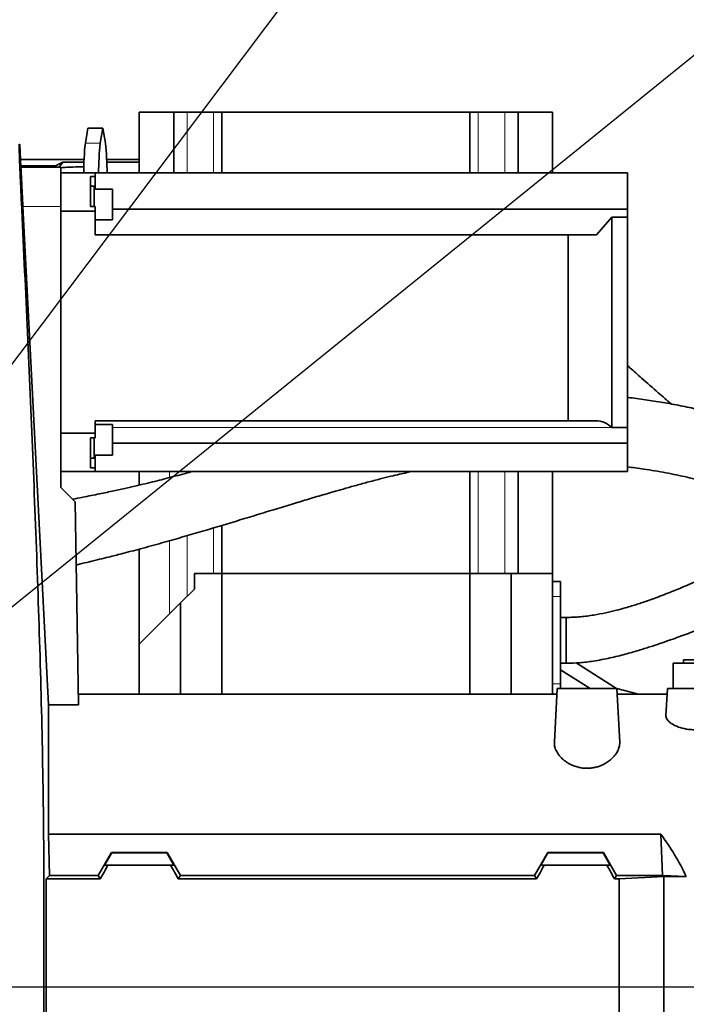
# Model space of a CAD drawing. Header units: millimetres. Extents: x 0 to 11920, y 0 to 8400.
# Tile 39 of 48: x 8874 to 9165, y 4867 to 5296. Entities that reach past the tile are written whole.
import ezdxf

# ---------------------------------------------------------------- set-up
doc = ezdxf.new("R2010")
doc.units = ezdxf.units.MM
doc.header["$LTSCALE"] = 20
doc.layers.add('THICK_LINE', color=7, linetype='Continuous')
doc.styles.add('SLDTEXTSTYLE0', font='TXT', dxfattribs={"width": 0.605})
doc.dimstyles.new('SLDDIMSTYLE0', dxfattribs={"dimtxt": 70, "dimasz": 70, "dimexe": 0, "dimexo": 0.0625, "dimgap": 17.5, "dimtad": 1, "dimdec": 4, "dimlfac": 20, "dimzin": 12, "dimdsep": 46, "dimtxsty": 'SLDTEXTSTYLE0', "dimsah": 1, "dimcen": 0.09, "dimadec": 1, "dimazin": 3, "dimtfac": 1, "dimtofl": 0, "dimtmove": 0, "dimatfit": 3, "dimfxl": 1, "dimfrac": 2, "dimtolj": 1, "dimtzin": 12, "dimarcsym": 0})
doc.dimstyles.new('SLDDIMSTYLE1', dxfattribs={"dimtxt": 70, "dimasz": 70, "dimexe": 0, "dimexo": 0.0625, "dimgap": 17.5, "dimtad": 1, "dimdec": 1, "dimrnd": 1e-09, "dimzin": 12, "dimdsep": 46, "dimtxsty": 'SLDTEXTSTYLE0', "dimsah": 1, "dimcen": 0, "dimadec": 0, "dimazin": 3, "dimtfac": 1, "dimtofl": 0, "dimtmove": 0, "dimatfit": 3, "dimfxl": 1, "dimfrac": 2, "dimtolj": 1, "dimtzin": 12, "dimarcsym": 0})

# ---------------------------------------------------------------- blocks, each defined once
blk = doc.blocks.new('_D')
at = {"layer": 'THICK_LINE'}
for p, q in [((10790.83, 4875.03), (11665.94, 4875.03)), ((5806.54, 4370.76), (5712.48, 4354.17))]:
    blk.add_line(p, q, dxfattribs=at)
blk.add_arc((8666.42, 4875.03), 2969.52, 190, 0, dxfattribs=at)
for points in [[(11635.94, 4875.03), (11625.12, 4805.15), (11645.11, 4804.92)], [(5742.02, 4359.38), (5745.16, 4288.74), (5764.82, 4292.44)]]:
    blk.add_solid(points, dxfattribs=at)
at = {"layer": 'THICK_LINE', "insert": (8818.29, 1998.04), "char_height": 70, "attachment_point": 1, "rotation": 5, "style": 'SLDTEXTSTYLE0'}
blk.add_mtext('170°', dxfattribs=at)
blk = doc.blocks.new('_D_1')
at = {"layer": 'THICK_LINE'}
for p, q in [((5806.54, 5379.3), (5711.99, 5395.98)), ((10790.83, 4875.03), (11666.43, 4875.03))]:
    blk.add_line(p, q, dxfattribs=at)
blk.add_arc((8666.42, 4875.03), 2970.01, 0, 170, dxfattribs=at)
for points in [[(5741.54, 5390.77), (5764.33, 5457.7), (5744.68, 5461.41)], [(11636.43, 4875.03), (11645.61, 4945.14), (11625.61, 4944.91)]]:
    blk.add_solid(points, dxfattribs=at)
at = {"layer": 'THICK_LINE', "insert": (8834.06, 7932.3), "char_height": 70, "attachment_point": 1, "rotation": 355, "style": 'SLDTEXTSTYLE0'}
blk.add_mtext('170°', dxfattribs=at)
blk = doc.blocks.new('_D_2')
at = {"layer": 'THICK_LINE'}
for q in [(9840.1, 5824.52), (8666.42, 4875.03)]:
    blk.add_line((9488.19, 5539.83), q, dxfattribs=at)
blk.add_solid([(9488.19, 5539.83), (9548.9, 5576.08), (9536.32, 5591.63)], dxfattribs=at)
at = {"layer": 'THICK_LINE', "insert": (9563.12, 5716.46), "char_height": 70, "attachment_point": 1, "rotation": 38.9725, "style": 'SLDTEXTSTYLE0'}
blk.add_mtext('R1057', dxfattribs=at)
blk = doc.blocks.new('_D_3')
at = {"layer": 'THICK_LINE'}
blk.add_line((10389.85, 7162.45), (8666.42, 4875.03), dxfattribs=at)
blk.add_solid([(10389.85, 7162.45), (10339.74, 7112.56), (10355.71, 7100.53)], dxfattribs=at)
at = {"layer": 'THICK_LINE', "insert": (9370.25, 5959.08), "char_height": 70, "attachment_point": 1, "rotation": 53.0044, "style": 'SLDTEXTSTYLE0'}
blk.add_mtext('R2864', dxfattribs=at)

msp = doc.modelspace()

# ---------------------------------------------------------------- linework, layer by layer
at = {"color": 7, "linetype": 'Continuous', "lineweight": 35}
for p, q in [((8926.4239933, 5229.5970064), (8926.4239933, 5256.0304045)), ((8926.4239933, 5256.0304045), (8941.4239933, 5256.0304045)), ((8941.4239933, 5256.0304045), (8941.4239933, 5229.5970064)), ((8941.4239933, 5256.0304045), (8947.2702515, 5256.0304045)), ((8947.2702515, 5256.0304045), (8958.8239933, 5256.0304045)), ((8958.8239933, 5256.0304045), (8962.4239933, 5256.0304045)), ((8962.4239933, 5256.0304045), (9070.4239933, 5256.0304045)), ((8962.4239933, 5229.5970064), (8962.4239933, 5256.0304045)), ((9070.4239933, 5229.5970064), (9070.4239933, 5256.0304045)), ((9070.4239933, 5256.0304045), (9074.0239933, 5256.0304045)), ((9074.0239933, 5256.0304045), (9085.5777351, 5256.0304045)), ((9085.5777351, 5256.0304045), (9091.4239933, 5256.0304045)), ((9091.4239933, 5229.5970064), (9091.4239933, 5256.0304045)), ((9091.4239933, 5256.0304045), (9106.4239933, 5256.0304045)), ((9106.4239933, 5256.0304045), (9106.4239933, 5229.5970064)), ((8902.9565598, 5242.5381262), (8904.0780177, 5249.1568519)), ((8910.568014, 5249.1568519), (8904.0780177, 5249.1568519)), ((8909.4465562, 5242.5381262), (8910.568014, 5249.1568519)), ((8910.568014, 5249.1568519), (8911.6894719, 5242.5381262)), ((8874.8928381, 5232.0985211), (8874.3721142, 5242.0345255)), ((8874.7172232, 5235.4494537), (8902.410904, 5235.4494537)), ((8890.3008914, 5232.8577247), (8893.2069708, 5234.3319891)), ((8891.5710721, 5232.0970064), (8893.2069708, 5234.3319891)), ((8902.3680959, 5234.3319891), (8893.2069708, 5234.3319891)), ((8912.2351277, 5235.4494537), (8926.4239933, 5235.4494537)), ((8926.4239933, 5234.3319891), (8912.2779358, 5234.3319891)), ((8874.8601941, 5232.7214059), (8890.3008914, 5232.8577247)), ((8874.891264, 5232.0970064), (8892.2239933, 5232.0970064)), ((8890.3008914, 5232.8577247), (8889.7235845, 5232.0970064)), ((8892.2239933, 5215.0390537), (8892.2239933, 5232.0970064)), ((8907.2239933, 5229.5970064), (8892.2239933, 5229.5970064)), ((8907.2239933, 5228.0261587), (8907.2239933, 5229.5970064)), ((8907.2239933, 5229.5970064), (9139.0239933, 5229.5970064)), ((9139.0239933, 5229.5970064), (9139.0239933, 5213.7960586)), ((8905.2239933, 5228.0261587), (8905.2239933, 5214.973019)), ((8905.2239933, 5228.0261587), (8907.2239933, 5228.0261587)), ((8907.2239933, 5222.4972481), (8907.2239933, 5228.0261587)), ((8906.8239933, 5223.8622481), (8905.2239933, 5223.8622481)), ((8906.8239933, 5214.973019), (8906.8239933, 5223.8622481)), ((8914.8239933, 5222.4972481), (8906.8239933, 5222.4972481)), ((8914.8239933, 5222.4972481), (8914.8239933, 5209.2272481)), ((8875.7471413, 5215.0390537), (8886.9239933, 4997.8850206)), ((8892.2239933, 5092.5970064), (8892.2239933, 5215.0390537)), ((8892.2239933, 5212.9291903), (8907.2239933, 5212.9291903)), ((8905.2239933, 5214.973019), (8907.2239933, 5214.973019)), ((8907.2239933, 5212.9291903), (8907.2239933, 5214.973019)), ((8907.2239933, 5212.9291903), (8907.2239933, 5202.5970064)), ((8914.8239933, 5213.7960586), (9139.0239933, 5213.7960586)), ((9139.0239933, 5210.3449533), (9139.0239933, 5213.7960586)), ((8907.2239933, 5209.2272481), (8914.8239933, 5209.2272481)), ((9132.2734255, 5210.3449533), (9125.538238, 5202.5970064)), ((9132.2734255, 5118.6731564), (9132.2734255, 5210.3449533)), ((9132.2734255, 5210.3449533), (9139.0239933, 5210.3449533)), ((9139.0239933, 5210.3449533), (9139.0239933, 5118.6731564)), ((8907.2239933, 5202.5970064), (9113.2734255, 5202.5970064)), ((9113.2734255, 5121.5970064), (9113.2734255, 5202.5970064)), ((9113.2734255, 5202.5970064), (9125.538238, 5202.5970064)), ((8907.2239933, 5121.5970064), (9113.2734255, 5121.5970064)), ((8907.2239933, 5121.5970064), (8907.2239933, 5116.2648225)), ((9125.2074289, 5121.5970064), (9113.2734255, 5121.5970064)), ((8914.8239933, 5119.9667648), (8907.2239933, 5119.9667648)), ((8914.8239933, 5119.9667648), (8914.8239933, 5118.0234183)), ((8914.8239933, 5118.0234183), (8914.8239933, 5106.6967648)), ((9132.2734255, 5118.6731564), (9132.2828951, 5118.6636731)), ((9132.2734255, 5118.6731564), (9139.0239933, 5118.6731564)), ((9139.0239933, 5118.6731564), (9139.0239933, 5111.8618189)), ((8907.2239933, 5116.2648225), (8892.2239933, 5116.2648225)), ((8905.2239933, 5114.2209938), (8905.2239933, 5101.1678542)), ((8905.2239933, 5114.2209938), (8907.2239933, 5114.2209938)), ((8906.8239933, 5105.3317648), (8906.8239933, 5114.2209938)), ((8907.2239933, 5114.2209938), (8907.2239933, 5116.2648225)), ((9139.0239933, 5111.8618189), (8914.8239933, 5111.8618189)), ((9139.0239933, 5111.8618189), (9139.0239933, 5099.5970064)), ((8905.2239933, 5105.3317648), (8906.8239933, 5105.3317648)), ((8906.8239933, 5106.6967648), (8914.8239933, 5106.6967648)), ((8907.2239933, 5101.1678542), (8907.2239933, 5106.6967648)), ((8905.2239933, 5101.1678542), (8907.2239933, 5101.1678542)), ((8907.2239933, 5099.5970064), (8907.2239933, 5101.1678542)), ((8892.2239933, 5099.5970064), (8907.2239933, 5099.5970064)), ((8907.2239933, 5099.5970064), (9139.0239933, 5099.5970064)), ((8926.4239933, 5093.6049087), (8926.4239933, 5099.5970064)), ((9070.4239933, 5055.0304045), (9070.4239933, 5099.5970064)), ((9091.4239933, 5055.0304045), (9091.4239933, 5099.5970064)), ((9106.4239933, 5099.5970064), (9106.4239933, 5055.0304045)), ((8898.4679638, 5086.353036), (8892.2239933, 5092.5970064)), ((8898.4679638, 5086.353036), (8900.0121787, 4997.8850206)), ((8962.4239933, 5055.0304045), (8962.4239933, 5076.0347136)), ((8926.4239933, 5024.2798367), (8926.4239933, 5065.7202087)), ((8950.4239933, 5048.2798367), (8950.4239933, 5055.0304045)), ((8950.4239933, 5055.0304045), (8962.4239933, 5055.0304045)), ((8962.4239933, 5055.0304045), (9070.4239933, 5055.0304045)), ((8962.4239933, 5002.5304045), (8962.4239933, 5055.0304045)), ((9070.4239933, 5002.5304045), (9070.4239933, 5055.0304045)), ((9070.4239933, 5055.0304045), (9088.4239933, 5055.0304045)), ((9088.4239933, 5055.0304045), (9088.4239933, 5002.5304045)), ((9088.4239933, 5055.0304045), (9106.4239933, 5055.0304045)), ((9106.4239933, 5002.5304045), (9106.4239933, 5055.0304045)), ((9109.9239933, 5051.6568519), (9106.4239933, 5051.6568519)), ((9109.9239933, 5051.6568519), (9109.9239933, 5045.0381262)), ((8944.4239933, 5042.2798367), (8950.4239933, 5048.2798367)), ((9109.9239933, 5045.0381262), (9109.9239933, 5007.0226827)), ((8944.4239933, 5042.2798367), (8926.4239933, 5024.2798367)), ((8944.4239933, 5002.5304045), (8944.4239933, 5042.2798367)), ((8926.4239933, 5024.2798367), (8926.4239933, 5002.5304045)), ((9134.2655478, 5005.0304045), (9116.678484, 5016.1551451)), ((9158.9239933, 5005.0304045), (9158.9239933, 5016.0304045)), ((9171.4239933, 5016.0304045), (9158.9239933, 5016.0304045)), ((9163.4239933, 5017.4304045), (9163.4239933, 5016.0304045)), ((9179.4239933, 5017.4304045), (9163.4239933, 5017.4304045)), ((9122.8122762, 5005.0304045), (9109.9239933, 5013.1356799)), ((9109.9239933, 5007.0226827), (9109.9239933, 5005.0304045)), ((9108.2929739, 5002.5304045), (8899.9310933, 5002.5304045)), ((9108.4239933, 5005.0304045), (9107.1956051, 4981.5913619)), ((9108.4239933, 5005.0304045), (9134.4239933, 5005.0304045)), ((9135.6522069, 4981.5946937), (9134.4239933, 5005.0304045)), ((9143.7754607, 5002.5304045), (9134.4262067, 5004.9881699)), ((9156.2929739, 5002.5304045), (9134.5550128, 5002.5304045)), ((9155.8013702, 4993.1500472), (9156.4239933, 5005.0304045)), ((9156.4239933, 5005.0304045), (9168.4239933, 5005.0304045)), ((8886.9239933, 4941.4698923), (8886.9239933, 4997.8850206)), ((8900.0121787, 4997.8850206), (8886.9239933, 4997.8850206)), ((8887.331174, 4923.5792686), (8886.9239933, 4941.4698923)), ((8886.9239933, 4941.4698923), (9153.6149811, 4941.4698923)), ((9154.3595343, 4923.5792686), (9153.6149811, 4941.4698923)), ((8908.5297562, 4923.5792686), (8914.2926733, 4933.5976033)), ((8911.3146974, 4928.0304045), (8914.4107972, 4933.3930067)), ((8914.2926733, 4933.5976033), (8914.4107972, 4933.3930067)), ((8938.5553133, 4933.5976033), (8914.2926733, 4933.5976033)), ((8938.4371894, 4933.3930067), (8914.4107972, 4933.3930067)), ((8938.5553133, 4933.5976033), (8938.4371894, 4933.3930067)), ((8938.4371894, 4933.3930067), (8941.5332893, 4928.0304045)), ((8944.3182304, 4923.5792686), (8938.5553133, 4933.5976033)), ((9098.5297562, 4923.5792686), (9104.2926733, 4933.5976033)), ((9104.4107972, 4933.3930067), (9101.3146974, 4928.0304045)), ((9104.2926733, 4933.5976033), (9104.4107972, 4933.3930067)), ((9128.5553133, 4933.5976033), (9104.2926733, 4933.5976033)), ((9128.4371894, 4933.3930067), (9104.4107972, 4933.3930067)), ((9128.4371894, 4933.3930067), (9128.5553133, 4933.5976033)), ((9131.5332893, 4928.0304045), (9128.4371894, 4933.3930067)), ((9134.3182304, 4923.5792686), (9128.5553133, 4933.5976033)), ((8911.3146974, 4928.0304045), (8912.7739081, 4928.0304045)), ((8940.0740785, 4928.0304045), (8912.7739081, 4928.0304045)), ((8940.0740785, 4928.0304045), (8941.5332893, 4928.0304045)), ((9102.7739081, 4928.0304045), (9101.3146974, 4928.0304045)), ((9130.0740785, 4928.0304045), (9102.7739081, 4928.0304045)), ((9131.5332893, 4928.0304045), (9130.0740785, 4928.0304045)), ((8885.9020416, 4922.015259), (8887.331174, 4923.5792686)), ((8885.9020416, 4922.015259), (8885.9020416, 4875.0304045)), ((8885.9020416, 4922.015259), (8909.4327376, 4922.015259)), ((8887.331174, 4923.5792686), (8908.5297562, 4923.5792686)), ((8909.4327376, 4922.015259), (8908.5297562, 4923.5792686)), ((8943.4152491, 4922.015259), (8944.3182304, 4923.5792686)), ((9099.4327376, 4922.015259), (8943.4152491, 4922.015259)), ((9098.5297562, 4923.5792686), (8944.3182304, 4923.5792686)), ((9099.4327376, 4922.015259), (9098.5297562, 4923.5792686)), ((9133.4152491, 4922.015259), (9134.3182304, 4923.5792686)), ((9135.4239933, 4922.015259), (9133.4152491, 4922.015259)), ((9154.3595343, 4923.5792686), (9134.3182304, 4923.5792686)), ((9135.4239933, 4922.015259), (9154.9239933, 4923.1267519)), ((9135.4239933, 4875.0304045), (9135.4239933, 4922.015259)), ((9154.3595343, 4923.5792686), (9164.6497688, 4923.1267519)), ((9154.9239933, 4875.0304045), (9154.9239933, 4923.1267519)), ((9154.9239933, 4923.1267519), (9164.6497688, 4923.1267519)), ((8885.9020416, 4875.0304045), (8885.9020416, 4828.0455499)), ((9135.4239933, 4828.0455499), (9135.4239933, 4875.0304045)), ((9154.9239933, 4826.934057), (9154.9239933, 4875.0304045))]:
    msp.add_line(p, q, dxfattribs=at)
at = {"color": 8, "linetype": 'Continuous', "lineweight": 18}
for p, q in [((8947.2702515, 5256.0304045), (8947.2702515, 5229.5970064)), ((8958.8239933, 5229.5970064), (8958.8239933, 5256.0304045)), ((9074.0239933, 5229.5970064), (9074.0239933, 5256.0304045)), ((9085.5777351, 5229.5970064), (9085.5777351, 5256.0304045)), ((8909.4465562, 5242.5381262), (8902.9565598, 5242.5381262)), ((8875.7471413, 5215.0390537), (8892.2239933, 5215.0390537)), ((9132.2828951, 5118.6636731), (8914.8239933, 5118.6636731)), ((8939.5865025, 5096.8549511), (8939.5865025, 5099.5970064)), ((8947.2702515, 5099.5970064), (8947.2702516, 5098.9065867)), ((9074.0239933, 5055.0304045), (9074.0239933, 5099.5970064)), ((9085.5777351, 5055.0304045), (9085.5777351, 5099.5970064)), ((8958.8239933, 5055.0304045), (8958.8239933, 5074.9588844)), ((8947.2702516, 5071.554803), (8947.2702516, 5045.1260949)), ((8939.5865025, 5037.4423458), (8939.5865025, 5069.3557811)), ((9109.9239933, 5045.0381262), (9106.4239933, 5045.0381262)), ((9109.9239933, 5007.0226827), (9106.4239933, 5007.0226827)), ((8885.9020416, 4875.0304045), (8884.8931612, 4875.0304045)), ((8885.9020416, 4875.0304045), (9135.4239933, 4875.0304045)), ((9154.9239933, 4875.0304045), (9135.4239933, 4875.0304045)), ((9230.0512515, 4875.0304045), (9154.9239933, 4875.0304045))]:
    msp.add_line(p, q, dxfattribs=at)
at = {"color": 7, "linetype": 'Continuous', "lineweight": 35}
for centre, radius, start, end in [((9011.0825545, 5230.1000386), 108.8390406, 173.437921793, 180.264810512), ((9017.5725509, 5230.1000386), 108.8390406, 173.437921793, 180.264810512), ((8786.2506995, 5229.1476728), 126.1514561, 0.204079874, 6.093187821), ((9125.2074289, 5111.5970064), 10, 44.964349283, 90)]:
    msp.add_arc(centre, radius, start, end, dxfattribs=at)
for centre, major_axis, ratio, start_param, end_param in [((9023.9269749, 4875.0304045), (151.9485831, 0), 0.8390996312, 0.3867994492, 0.5481322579), ((8873.8769052, 4875.0304045), (85.07475, 146.9493494), 0.0453552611, 5.0639744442, 5.1074921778), ((8978.9710814, 4875.0304045), (-85.07475, 146.9493494), 0.0453552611, 1.1756931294, 1.219210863), ((9063.8769052, 4875.0304045), (85.07475, 146.9493494), 0.0453552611, 5.0639744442, 5.1074921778), ((9168.9710814, 4875.0304045), (-85.07475, 146.9493494), 0.0453552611, 1.1756931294, 1.219210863)]:
    msp.add_ellipse(centre, major_axis=major_axis, ratio=ratio, start_param=start_param, end_param=end_param, dxfattribs=at)
for points, knots in [([(8884.8931612, 4875.0304045), (8884.8931649, 4878.2361885), (8884.8931724, 4884.6585658), (8884.8933061, 4895.6318956), (8884.8928921, 4907.9156241), (8884.894791, 4925.8202351), (8884.6687393, 4957.2717372), (8883.7825991, 5002.1782128), (8882.0634264, 5056.0648115), (8879.2444338, 5127.6579993), (8876.7522954, 5182.0536605), (8874.9595177, 5219.6134675), (8874.7896318, 5223.244014), (8874.5967093, 5227.5491575), (8874.4350625, 5231.3884418), (8874.3078545, 5234.5887946), (8874.2102363, 5237.2253453), (8874.132683, 5239.6385239), (8874.0971568, 5241.1992191), (8874.096852, 5242.0165843), (8874.146456, 5242.0384186), (8874.224724, 5242.0245355), (8874.3525009, 5242.033205), (8874.3121038, 5242.0312689), (8874.2865017, 5242.0300418)], [0, 0, 0, 0, 0.0212353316, 0.042542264, 0.0729431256, 0.103505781, 0.1646868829, 0.287067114, 0.4094941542, 0.5319293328, 0.7749297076, 0.781146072, 0.7873767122, 0.8000899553, 0.8125781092, 0.8188013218, 0.8297994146, 0.8407938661, 0.8521073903, 0.8617729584, 0.8716334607, 0.8915018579, 0.9312379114, 1, 1, 1, 1]), ([(8874.891264, 5232.0970064), (8874.8930612, 5232.0466787), (8874.8966556, 5231.9460232), (8874.9337366, 5231.1603498), (8874.9937837, 5229.9188875), (8875.0767375, 5228.228605), (8875.1807922, 5226.1326068), (8875.3027295, 5223.7013617), (8875.4401406, 5220.9915482), (8875.5891114, 5218.0817667), (8875.6942911, 5216.0566323), (8875.7471413, 5215.0390537)], [0, 0, 0, 0, 0.1109120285, 0.2218242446, 0.3327372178, 0.4436507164, 0.5546210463, 0.66559204, 0.7766925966, 0.8877936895, 1, 1, 1, 1]), ([(8902.3143908, 5232.2602885), (8899.8275607, 5232.224175), (8896.4502371, 5232.1751298), (8893.1058124, 5231.9057319), (8892.2239933, 5231.8347002)], [0, 0, 0, 0, 0.7363316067, 1, 1, 1, 1]), ([(9158.0724031, 5128.9406696), (9156.2031632, 5130.5650802), (9151.921329, 5134.2860883), (9145.9092978, 5139.5829725), (9141.4188597, 5143.5582834), (9139.3879703, 5145.3703007), (9139.0239933, 5145.6950514)], [0, 0, 0, 0, 0.2954886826, 0.6768705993, 0.9420885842, 1, 1, 1, 1]), ([(9254.4728395, 5059.9962921), (9254.4490539, 5060.0845213), (9254.16958, 5061.1211886), (9253.5644669, 5063.1655437), (9252.6612139, 5066.0011857), (9251.6920115, 5068.7281319), (9250.7341428, 5071.1661176), (9249.7940289, 5073.3507096), (9248.8601422, 5075.3592232), (9247.8587944, 5077.3591439), (9246.2369065, 5080.3594547), (9243.8320051, 5084.2810406), (9240.4666129, 5088.914571), (9236.834691, 5093.1956872), (9233.0530418, 5097.0803821), (9229.0805328, 5100.6783825), (9225.3523045, 5103.6583122), (9222.1187027, 5105.9890077), (9219.6139281, 5107.6654628), (9217.1839041, 5109.1901423), (9214.5504025, 5110.7368447), (9211.3961149, 5112.4473718), (9207.6330805, 5114.306429), (9203.2000135, 5116.2852415), (9198.0718724, 5118.3334194), (9192.0971424, 5120.4591211), (9185.4082063, 5122.5684472), (9178.1524173, 5124.5845851), (9170.6842213, 5126.4122387), (9163.0858472, 5128.0406804), (9155.4378564, 5129.4694758), (9147.8008771, 5130.6724414), (9142.3436349, 5131.4338105), (9139.407184, 5131.7494449), (9139.0239933, 5131.7906335)], [0, 0, 0, 0, 0.0024371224, 0.0286354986, 0.0560089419, 0.080309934, 0.1034560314, 0.122819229, 0.1403085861, 0.1590458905, 0.179085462, 0.2257165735, 0.2715112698, 0.3151835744, 0.3561717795, 0.3963789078, 0.4365229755, 0.4613721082, 0.482246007, 0.5004569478, 0.5218588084, 0.5471737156, 0.5758580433, 0.6083272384, 0.6445664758, 0.6832355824, 0.7274863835, 0.7719775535, 0.816599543, 0.8611963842, 0.9055805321, 0.949650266, 0.9934296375, 1, 1, 1, 1]), ([(9139.0239933, 5101.574659), (9141.4027974, 5101.2568165), (9147.1446941, 5100.4896166), (9155.8237709, 5098.9947939), (9165.0537108, 5097.0726928), (9173.8734604, 5094.8330611), (9181.2108619, 5092.5812765), (9187.0958939, 5090.4656869), (9191.4715596, 5088.7012022), (9195.1878775, 5087.0300033), (9198.2329855, 5085.5118367), (9200.6444153, 5084.1881461), (9202.5664159, 5083.0438389), (9204.2689075, 5081.9578995), (9206.031238, 5080.7483412), (9207.6620034, 5079.5252029), (9209.0649301, 5078.3849396), (9210.2699306, 5077.3416422), (9211.5639652, 5076.141888), (9213.0159044, 5074.6782809), (9214.4695813, 5073.0622428), (9215.7930188, 5071.4421333), (9216.9214971, 5069.9408276), (9217.8952194, 5068.5485084), (9218.8307341, 5067.1207167), (9219.8010159, 5065.5380925), (9220.8643626, 5063.6678022), (9222.0055101, 5061.4831013), (9223.0901216, 5059.2065925), (9224.060849, 5056.9738784), (9224.9063303, 5054.8523012), (9225.6856486, 5052.6877041), (9226.3444724, 5050.6045031), (9226.8592692, 5048.7578194), (9227.3132239, 5046.9303827), (9227.6920847, 5045.1826879), (9227.9960267, 5043.5907269), (9228.2420729, 5042.1685202), (9228.4723522, 5040.7088003), (9228.6951081, 5039.1554948), (9228.9278904, 5037.3867561), (9229.1617636, 5035.464283), (9229.424914, 5033.1727425), (9229.6969626, 5030.6854988), (9229.9974388, 5027.8341212), (9230.3234468, 5024.6574545), (9230.6683329, 5021.2532797), (9231.0208142, 5017.7685241), (9231.5396182, 5012.7722819), (9232.2658823, 5006.1893693), (9233.5214105, 4997.3512962), (9235.1726535, 4987.6726537), (9236.5428234, 4979.4526828), (9237.3438518, 4973.3364112), (9237.72132, 4969.7866778), (9237.9958575, 4966.5179365), (9238.1854489, 4963.74334), (9238.307291, 4961.5697509), (9238.3860414, 4959.8835093), (9238.4456063, 4958.3807401), (9238.5004049, 4956.642183), (9238.5441348, 4954.8325799), (9238.5530341, 4953.5553892), (9238.5566828, 4953.0317456)], [0, 0, 0, 0, 0.0248625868, 0.0600126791, 0.0954832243, 0.1309952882, 0.1662215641, 0.1879591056, 0.2079133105, 0.2254308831, 0.2405780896, 0.2534200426, 0.2638476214, 0.273379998, 0.2852395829, 0.2991218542, 0.3084460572, 0.3173017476, 0.3282536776, 0.3416248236, 0.3570756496, 0.3713829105, 0.3837906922, 0.3952105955, 0.4058673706, 0.4184272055, 0.4329448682, 0.449088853, 0.4670744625, 0.483085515, 0.4975743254, 0.5132624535, 0.5296583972, 0.5418669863, 0.553486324, 0.567025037, 0.5773902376, 0.5858426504, 0.5949949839, 0.6048979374, 0.614393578, 0.627119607, 0.6389867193, 0.6527863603, 0.6685047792, 0.6860638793, 0.7050516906, 0.7242345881, 0.743434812, 0.7867329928, 0.8290120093, 0.8717513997, 0.9154426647, 0.9302112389, 0.9444530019, 0.9564159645, 0.966101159, 0.9734619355, 0.9784063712, 0.9827997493, 0.9880700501, 0.9951087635, 1, 1, 1, 1]), ([(8949.7455737, 5099.5970064), (8948.665131, 5099.2936297), (8946.1974938, 5098.6007436), (8942.2613333, 5097.5457066), (8938.1689095, 5096.4793694), (8934.1203867, 5095.4581943), (8930.0309179, 5094.4557461), (8925.5333336, 5093.3875335), (8920.6017325, 5092.2559989), (8915.0853544, 5091.0365628), (8908.7840204, 5089.7052971), (8902.7817091, 5088.4867618), (8898.8407865, 5087.7502506), (8897.3494601, 5087.4715396)], [0, 0, 0, 0, 0.0628251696, 0.143487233, 0.2278781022, 0.2992589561, 0.3773989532, 0.4637281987, 0.5579511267, 0.6600895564, 0.7786084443, 0.9162208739, 1, 1, 1, 1]), ([(8898.9483173, 5058.8336041), (8899.4133985, 5058.9414482), (8901.3311609, 5059.3861437), (8904.729599, 5060.1994495), (8908.9722213, 5061.2276847), (8913.6546878, 5062.3901053), (8919.5989591, 5063.9059656), (8927.3187054, 5065.9426295), (8936.051959, 5068.3391266), (8944.7233926, 5070.8022081), (8953.1248296, 5073.2533896), (8961.2422217, 5075.6721138), (8969.399318, 5078.1387249), (8977.5324225, 5080.6201625), (8985.6096282, 5083.0918604), (8993.1476072, 5085.3892132), (8999.1230744, 5087.192902), (9003.6722229, 5088.5505244), (9007.253352, 5089.6088204), (9011.0326501, 5090.7128652), (9015.3650338, 5091.9585708), (9020.3409689, 5093.3572521), (9025.7346939, 5094.8257049), (9031.0229717, 5096.2046564), (9035.7092231, 5097.3681195), (9039.5818387, 5098.2806782), (9042.7875414, 5099.0066769), (9044.7181705, 5099.4114358), (9045.6033101, 5099.5970064)], [0, 0, 0, 0, 0.0091432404, 0.0377021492, 0.0668742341, 0.0926442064, 0.1299098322, 0.1850022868, 0.2474432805, 0.3059259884, 0.3609657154, 0.4192956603, 0.4727790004, 0.5292691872, 0.5875993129, 0.640289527, 0.6857099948, 0.7116385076, 0.73474262, 0.7600650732, 0.7902609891, 0.8249249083, 0.8635440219, 0.9021460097, 0.9341736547, 0.9600237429, 0.9816720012, 1, 1, 1, 1]), ([(9204.2814176, 5065.9702187), (9203.7861553, 5065.9044009), (9201.8456408, 5065.6465168), (9198.9699211, 5064.5962317), (9195.4948621, 5063.3154618), (9192.6645026, 5062.1502164), (9190.1099647, 5061.0655321), (9187.706198, 5060.0178542), (9184.8438015, 5058.7512945), (9181.274722, 5057.1517894), (9176.807219, 5055.1406678), (9171.9055211, 5052.9502197), (9166.0232125, 5050.3746028), (9159.5276709, 5047.6393421), (9152.489028, 5044.8762719), (9147.1040306, 5042.9514222), (9143.2652619, 5041.689513), (9140.7050503, 5040.8884279), (9137.707545, 5040.0058546), (9133.9836053, 5039.0001758), (9129.4754874, 5037.9331627), (9124.2865043, 5036.9335494), (9119.5076814, 5036.3043975), (9115.4534748, 5036.0007211), (9113.3812724, 5035.9699291), (9112.3367957, 5035.9544086)], [0, 0, 0, 0, 0.0173560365, 0.0680036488, 0.1074793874, 0.1418652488, 0.1716489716, 0.2004363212, 0.2293565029, 0.2751902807, 0.3285548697, 0.3886606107, 0.4486843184, 0.5345544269, 0.6121682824, 0.6836076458, 0.7088112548, 0.7331697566, 0.762889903, 0.8009155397, 0.8456215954, 0.8949226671, 0.946694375, 0.9731317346, 1, 1, 1, 1]), ([(9112.3367957, 5015.9670911), (9114.3339206, 5016.0204102), (9118.3354721, 5016.1272434), (9124.7521216, 5016.955502), (9131.3420482, 5018.2204728), (9137.8683522, 5019.8473245), (9143.6429532, 5021.5039919), (9148.6827242, 5023.0834655), (9153.0201112, 5024.5233352), (9156.8964128, 5025.8626684), (9160.4330185, 5027.122105), (9163.9110617, 5028.3908171), (9167.495223, 5029.7257923), (9171.8093318, 5031.3644603), (9177.0414842, 5033.39481), (9183.2375615, 5035.8543562), (9189.9076683, 5038.55927), (9195.547334, 5040.8767151), (9199.7857426, 5042.6045867), (9202.3950434, 5043.653411), (9204.5177508, 5044.4839145), (9206.2333215, 5045.1279222), (9207.7193766, 5045.6537492), (9208.9328726, 5046.0462816), (9210.1573146, 5046.3895708), (9211.4960925, 5046.6605301), (9212.2718046, 5046.7048337), (9212.7093708, 5046.7298246)], [0, 0, 0, 0, 0.0458556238, 0.0918789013, 0.1517654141, 0.2092578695, 0.2617149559, 0.3074945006, 0.3482694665, 0.3837451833, 0.4181125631, 0.450149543, 0.4849207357, 0.5233899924, 0.5788264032, 0.6430571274, 0.7155486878, 0.7909761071, 0.825253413, 0.8539817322, 0.8778747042, 0.8976700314, 0.9146035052, 0.9334759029, 0.9484905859, 0.9709443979, 1, 1, 1, 1]), ([(9112.3369854, 5035.9602456), (9111.8935541, 5035.9629725), (9111.0884129, 5035.9679239), (9110.2850568, 5035.9764949), (9109.9241488, 5035.9803454)], [0, 0, 0, 0, 0.5507497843, 1, 1, 1, 1]), ([(9112.3367957, 5023.4548935), (9112.3367957, 5024.0965758), (9112.3367957, 5025.3806675), (9112.3367957, 5027.3543445), (9112.3367957, 5029.2690144), (9112.3367957, 5031.0596917), (9112.3367957, 5032.6503834), (9112.3367957, 5033.9805788), (9112.3367957, 5035.0208468), (9112.3367957, 5035.6870281), (9112.3367957, 5035.9802532), (9112.3367957, 5035.9273613), (9112.3367957, 5035.9156232)], [0, 0, 0, 0, 0.1074778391, 0.2150775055, 0.3226581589, 0.4303257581, 0.5378586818, 0.6453966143, 0.7530814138, 0.8610763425, 0.9691691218, 1, 1, 1, 1]), ([(9112.3367957, 5016.0058528), (9112.3367957, 5016.0103162), (9112.3367957, 5016.0210547), (9112.3367957, 5016.4719524), (9112.3367957, 5017.2861795), (9112.3367957, 5018.4564974), (9112.3367957, 5019.9062392), (9112.3367957, 5021.5848273), (9112.3367957, 5022.8315189), (9112.3367957, 5023.4548935)], [0, 0, 0, 0, 0.1060145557, 0.2550571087, 0.404234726, 0.5535029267, 0.7021964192, 0.8510913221, 1, 1, 1, 1]), ([(9109.9239102, 5015.9806952), (9110.2277387, 5015.9775245), (9111.0310488, 5015.9691411), (9111.8360617, 5015.964271), (9112.3366021, 5015.9612428)], [0, 0, 0, 0, 0.3782206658, 1, 1, 1, 1]), ([(9168.4239933, 4987.0219455), (9167.7765969, 4987.0382667), (9166.4816472, 4987.0709129), (9163.9784168, 4987.399446), (9161.0560032, 4988.1693106), (9158.6992206, 4989.3202066), (9157.2430228, 4990.4044971), (9156.3977826, 4991.3112017), (9155.8668028, 4992.239953), (9155.8231804, 4992.8466917), (9155.8013702, 4993.1500472)], [0, 0, 0, 0, 0.0916822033, 0.1833866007, 0.3657110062, 0.5587393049, 0.6668537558, 0.7749895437, 0.8874999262, 1, 1, 1, 1]), ([(9107.2381257, 4981.5891335), (9107.2215406, 4981.1703857), (9107.1937099, 4980.4677047), (9107.4269535, 4979.4248154), (9107.7375471, 4978.4879594), (9108.197417, 4977.5145907), (9108.7934264, 4976.5387613), (9109.4869952, 4975.627986), (9110.4913313, 4974.527759), (9111.6448321, 4973.5249074), (9112.9106396, 4972.6667495), (9114.1092763, 4971.9715804), (9115.3309753, 4971.4034383), (9116.597488, 4970.9597695), (9117.8059969, 4970.6173764), (9119.0160125, 4970.3820973), (9120.2565663, 4970.2538895), (9121.5111943, 4970.1986829), (9122.7740164, 4970.2557946), (9123.9943173, 4970.4208884), (9125.1599237, 4970.6466595), (9126.2654234, 4970.9568254), (9127.4063245, 4971.3759025), (9128.6819258, 4971.9349316), (9129.9277548, 4972.6444241), (9131.1120757, 4973.4830158), (9132.3294931, 4974.4908161), (9133.3977415, 4975.6379917), (9134.2422954, 4976.827491), (9134.938839, 4978.041632), (9135.4126946, 4979.2733993), (9135.631022, 4980.5167236), (9135.6915517, 4981.1936731), (9135.6484933, 4981.5524223), (9135.6434747, 4981.5942361)], [0, 0, 0, 0, 0.043916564, 0.0736943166, 0.1062749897, 0.1390644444, 0.1725210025, 0.2062154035, 0.2340023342, 0.2903904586, 0.3190949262, 0.3403235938, 0.3833863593, 0.4053011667, 0.4231122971, 0.4592981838, 0.4777334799, 0.4955484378, 0.531853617, 0.5503893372, 0.5674096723, 0.6019359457, 0.619456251, 0.6428757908, 0.6905443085, 0.7148020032, 0.7449358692, 0.8062568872, 0.837470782, 0.8681225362, 0.9302796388, 0.961841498, 0.9955524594, 1, 1, 1, 1]), ([(8884.8931993, 4708.7805454), (8884.8931815, 4708.8900288), (8884.8931458, 4709.1097569), (8884.8932397, 4710.9089034), (8884.8931786, 4713.3233578), (8884.8931626, 4715.8795287), (8884.8932104, 4718.7821924), (8884.8932207, 4723.0713835), (8884.8931388, 4729.2816118), (8884.8932199, 4735.3749569), (8884.8932112, 4740.8052522), (8884.8931644, 4746.4851433), (8884.8931849, 4754.104952), (8884.8932351, 4764.1072375), (8884.8931503, 4773.1815133), (8884.8931855, 4780.8852215), (8884.8932253, 4788.7057382), (8884.8931813, 4798.7912827), (8884.8931637, 4811.4408279), (8884.893231, 4822.4620391), (8884.8931987, 4831.5559955), (8884.8931602, 4839.1307113), (8884.8931842, 4847.4568134), (8884.8932204, 4856.5567368), (8884.8931946, 4865.7602374), (8884.8931723, 4871.937155), (8884.8931612, 4875.0304045)], [0, 0, 0, 0, 0.0527172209, 0.1058009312, 0.1600380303, 0.1873370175, 0.2146865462, 0.2674035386, 0.3204855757, 0.3747211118, 0.4020190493, 0.4293671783, 0.4821277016, 0.5352553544, 0.5895395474, 0.6168628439, 0.6442366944, 0.6969575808, 0.7500441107, 0.8042843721, 0.8315845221, 0.8589349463, 0.8939310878, 0.9290336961, 0.9644618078, 1, 1, 1, 1])]:
    msp.add_open_spline(points, degree=3, knots=knots, dxfattribs=at)
at = {"color": 8, "linetype": 'Continuous', "lineweight": 18}
msp.add_open_spline([(8848.565755, 4875.0304045), (8849.8780239, 4875.0303876), (8852.4755451, 4875.0303541), (8856.290018, 4875.0303016), (8859.9911225, 4875.0303123), (8863.5753267, 4875.0303737), (8869.1402637, 4875.0304324), (8876.3891067, 4875.0303635), (8882.1297381, 4875.0303912), (8884.8931612, 4875.0304045)], degree=3, knots=[0, 0, 0, 0, 0.1027261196, 0.2033373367, 0.3018093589, 0.3981230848, 0.492264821, 0.7555866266, 1, 1, 1, 1], dxfattribs=at)
at = {"layer": 'THICK_LINE'}
msp.add_line((8666.4239933, 4875.0304045), (10750.8294271, 4875.0304045), dxfattribs=at)
for radius in [2864, 1057]:
    msp.add_arc((8666.4239933, 4875.0304045), radius, 190, 170, dxfattribs=at)

# ---------------------------------------------------------------- dimensions: what is measured, and where the dimension line sits
for base, line1, line2, picture, middle in [((8925.2772198, 7833.7363218), ((10750.8294271, 4875.0304045), (8666.4239933, 4875.0304045)), ((7625.4821984, 5058.5765283), (5845.9345887, 5372.3587853)), '_D_1', (8925.2772198, 7833.7363218)), ((8925.2343102, 1916.814946), ((7625.4821984, 4691.4842807), (5845.9345887, 4377.7020236)), ((8666.4239933, 4875.0304045), (10750.8294271, 4875.0304045)), '_D', (8925.2343102, 1916.814946))]:
    dim = msp.add_angular_dim_2l(base=base, line1=line1, line2=line2, dimstyle='SLDDIMSTYLE0', dxfattribs=at)
    dim.commit()
    dim.dimension.update_dxf_attribs({"geometry": picture, "text_midpoint": middle, "dimtype": 162})
for mpoint, picture, middle in [((10389.847252, 7162.4543423), '_D_3', (9528.1358226, 6018.7425734)), ((9488.1870013, 5539.8270341), '_D_2', (9730.7897323, 5736.0898346))]:
    dim = msp.add_radius_dim(center=(8666.4239933, 4875.0304045), mpoint=mpoint, dimstyle='SLDDIMSTYLE1', dxfattribs=at)
    dim.commit()
    dim.dimension.update_dxf_attribs({"geometry": picture, "text_midpoint": middle, "dimtype": 164})

doc.saveas('drawing.dxf')
